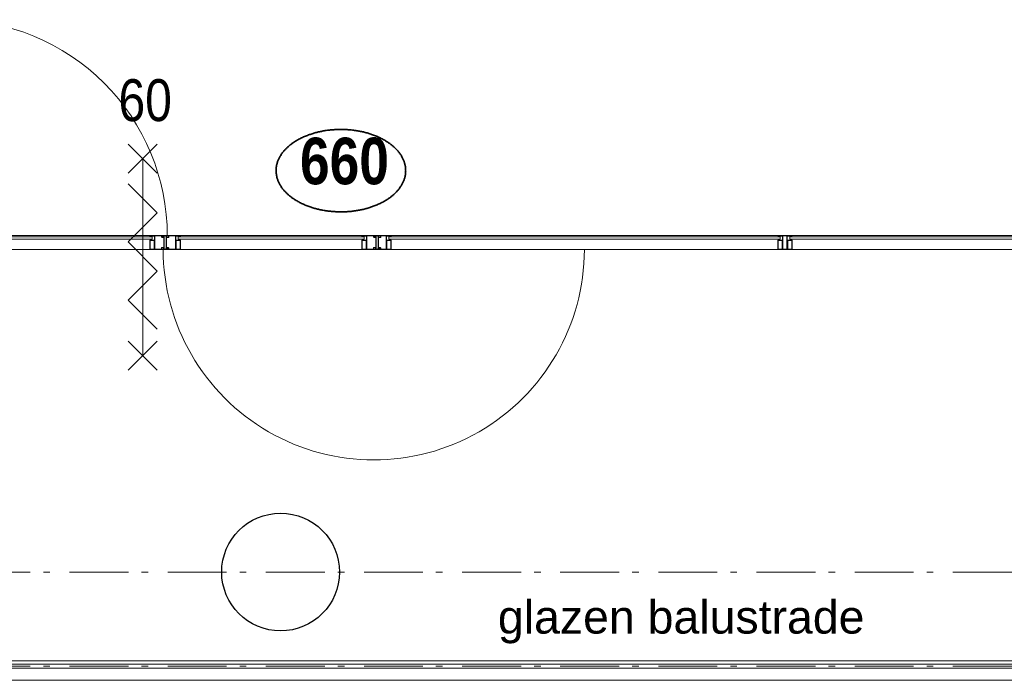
# Model space of a CAD drawing. Header units: millimetres. Extents: x 274611 to 749520, y 175257 to 298905.
# Tile 124 of 251: x 562519 to 566699, y 221352 to 224158. Entities that reach past the tile are written whole.
import ezdxf
from ezdxf.enums import TextEntityAlignment as Align

# ---------------------------------------------------------------- set-up
doc = ezdxf.new("R2010")
doc.units = ezdxf.units.MM
doc.header["$LTSCALE"] = 400
doc.header["$PDMODE"] = 1
doc.header["$PDSIZE"] = 15
doc.linetypes.add('STYLE_06', pattern=[1.041641, 0.625, -0.208282, 0.069427, -0.138931])
for name, color, linetype, lineweight in [('BA-Brandveiligheid', 7, 'Continuous', 15), ('Buitenkozijnen', 140, 'Continuous', 15), ('Detailaanduiding', 5, 'Continuous', 70), ('mat-beton (ihwg)', 5, 'Continuous', 25), ('mat-glas-vert', 5, 'Continuous', 15), ('mat-staal', 5, 'Continuous', 25), ('None', 7, 'Continuous', 9), ('Tekst', 140, 'Continuous', 15)]:
    doc.layers.add(name, color=color, linetype=linetype, lineweight=lineweight)
doc.styles.add('Arial', font='arial.ttf', dxfattribs={"height": 211.666667})
doc.styles.add('Arial Narrow', font='ARIALN.TTF', dxfattribs={"height": 222.25})
doc.styles.add('Arial Narrow (bold)', font='ARIALNB.TTF', dxfattribs={"height": 172.861111})
doc.styles.get("Standard").update_dxf_attribs({"font": 'arial.ttf'})

# ---------------------------------------------------------------- blocks, each defined once
blk = doc.blocks.new('Kolom O 500')
at = {"layer": 'mat-beton (ihwg)', "lineweight": 25}
blk.add_circle((0, 0), 250, dxfattribs=at)
blk = doc.blocks.new('jan404.129')
at = {"layer": 'None', "lineweight": 15, "flags": 128}
for points in [[(-10, 14.85), (-10, -24.79), (10, -24.79), (10, 14.85)], [(8.5, 13.35), (8.5, -23.29), (-8.5, -23.29), (-8.5, 13.35)]]:
    blk.add_lwpolyline(points, close=True, dxfattribs=at)
blk = doc.blocks.new('*U1191')
at = {"layer": 'None', "color": 7, "linetype": 'Continuous', "lineweight": 15}
for p, q in [((46258.85, 4680), (46295.85, 4680)), ((46258.85, 4678.5), (46297.35, 4678.5)), ((46277.35, 4677), (46258.85, 4677)), ((46277.35, 4621.5), (46277.35, 4677)), ((46315.85, 4680), (46278.85, 4680)), ((46278.85, 4621.5), (46278.85, 4677)), ((46295.85, 4621.5), (46295.85, 4677)), ((46315.85, 4678.5), (46297.35, 4678.5)), ((46297.35, 4621.5), (46297.35, 4677)), ((46297.35, 4677), (46315.85, 4677)), ((46295.85, 4621.5), (46278.85, 4621.5)), ((46278.85, 4621.5), (46295.85, 4621.5)), ((46295.85, 4620), (46278.85, 4620)), ((46278.85, 4620), (46295.85, 4620))]:
    blk.add_line(p, q, dxfattribs=at)
for centre, start, end in [((46258.85, 4678.5), 90, 180), ((46258.85, 4678.5), 180, 270), ((46277.35, 4677), 0, 90), ((46297.35, 4677), 90, 180), ((46315.85, 4678.5), 0, 90), ((46315.85, 4678.5), 270, 0), ((46278.85, 4621.5), 180, 270), ((46278.85, 4621.5), 180, 270), ((46295.85, 4621.5), 270, 0), ((46295.85, 4621.5), 270, 0)]:
    blk.add_arc(centre, 1.5, start, end, dxfattribs=at)
at = {"layer": 'None', "linetype": 'Continuous', "lineweight": 5}
for p in [(46277.35, 4645), (46297.35, 4645)]:
    blk.add_point(p, dxfattribs=at)
blk = doc.blocks.new('*U1192')
at = {"layer": 'None', "color": 7}
for name, p in [('*U1191', (0, 0)), ('jan404.129', (46267.35, 4644.79))]:
    blk.add_blockref(name, p, dxfattribs=at)
at = {"layer": 'None', "color": 7, "xscale": -1}
blk.add_blockref('jan404.129', (46307.35, 4644.79), dxfattribs=at)
blk = doc.blocks.new('*U1193')
at = {"layer": 'mat-staal', "color": 8, "lineweight": 5, "flags": 128}
for points in [[(44596.1, 4620.01), (44596.1, 4659.65), (44616.1, 4659.65), (44616.1, 4620.01)], [(44614.6, 4621.51), (44614.6, 4658.15), (44597.6, 4658.15), (44597.6, 4621.51)]]:
    blk.add_lwpolyline(points, close=True, dxfattribs=at)
at = {"layer": 'None', "color": 8, "linetype": 'Continuous', "lineweight": 5}
for p, q in [((44563.6, 4680), (44491.1, 4680)), ((44491.1, 4678.5), (44491.3, 4679.24)), ((44491.3, 4677.75), (44491.1, 4678.5)), ((44544.1, 4678.5), (44491.1, 4678.5)), ((44491.3, 4679.24), (44491.85, 4679.8)), ((44491.85, 4677.2), (44491.3, 4677.75)), ((44491.85, 4679.8), (44492.6, 4680)), ((44492.6, 4677), (44491.85, 4677.2)), ((44511.1, 4680), (44492.6, 4680)), ((44511.1, 4678.5), (44492.6, 4678.5)), ((44492.6, 4677), (44511.1, 4677)), ((44511.1, 4678.5), (44511.85, 4678.3)), ((44511.1, 4677), (44511.1, 4658.77)), ((44511.1, 4658.77), (44511.1, 4621.5)), ((44511.85, 4678.3), (44512.41, 4677.74)), ((44512.41, 4677.74), (44512.6, 4677)), ((44512.6, 4677), (44512.6, 4658.77)), ((44512.6, 4658.77), (44512.6, 4621.5)), ((44540.6, 4675), (44540.72, 4675.89)), ((44540.6, 4675), (44540.72, 4674.11)), ((44540.72, 4675.89), (44541.08, 4676.75)), ((44540.72, 4674.11), (44541.07, 4673.25)), ((44541.07, 4673.25), (44541.63, 4672.53)), ((44541.08, 4676.75), (44541.62, 4677.47)), ((44541.62, 4677.47), (44542.35, 4678.03)), ((44541.63, 4672.53), (44542.35, 4671.97)), ((44542.1, 4675), (44542.17, 4675.5)), ((44542.17, 4674.5), (44542.1, 4675)), ((44542.17, 4675.5), (44542.37, 4676)), ((44542.37, 4674), (44542.17, 4674.5)), ((44542.35, 4678.03), (44543.19, 4678.38)), ((44542.35, 4671.97), (44543.19, 4671.62)), ((44542.37, 4676), (44542.68, 4676.41)), ((44542.68, 4673.59), (44542.37, 4674)), ((44542.68, 4676.41), (44543.1, 4676.73)), ((44543.1, 4673.26), (44542.68, 4673.59)), ((44543.1, 4676.73), (44543.58, 4676.92)), ((44543.57, 4673.07), (44543.1, 4673.26)), ((44543.19, 4678.38), (44544.1, 4678.5)), ((44543.19, 4671.62), (44544.1, 4671.5)), ((44544.1, 4673), (44543.57, 4673.07)), ((44543.58, 4676.92), (44544.1, 4677)), ((44544.1, 4678.5), (44563.6, 4678.5)), ((44544.1, 4677), (44563.6, 4677)), ((44550.6, 4673), (44544.1, 4673)), ((44550.6, 4671.5), (44544.1, 4671.5)), ((44550.6, 4673), (44551.35, 4672.8)), ((44550.6, 4658.77), (44550.6, 4671.5)), ((44550.6, 4628.5), (44550.6, 4658.77)), ((44551.35, 4672.8), (44551.9, 4672.25)), ((44551.9, 4672.25), (44552.1, 4671.5)), ((44552.1, 4658.77), (44552.1, 4671.5)), ((44552.1, 4628.5), (44552.1, 4658.77)), ((44560.1, 4671.5), (44560.3, 4672.25)), ((44560.1, 4671.5), (44560.1, 4638.94)), ((44560.3, 4672.25), (44560.85, 4672.8)), ((44560.85, 4672.8), (44561.6, 4673)), ((44570.1, 4673), (44561.6, 4673)), ((44570.1, 4671.5), (44561.6, 4671.5)), ((44561.6, 4671.5), (44561.6, 4638.94)), ((44564.35, 4679.8), (44563.6, 4680)), ((44564.35, 4677.2), (44563.6, 4677)), ((44564.9, 4679.25), (44564.35, 4679.8)), ((44564.9, 4677.75), (44564.35, 4677.2)), ((44565.1, 4678.5), (44564.9, 4679.25)), ((44565.1, 4678.5), (44564.9, 4677.75)), ((44570.1, 4678.5), (44570.3, 4679.25)), ((44570.1, 4678.5), (44570.1, 4673)), ((44570.85, 4671.7), (44570.1, 4671.5)), ((44570.3, 4679.25), (44570.85, 4679.8)), ((44570.85, 4679.8), (44571.6, 4680)), ((44571.4, 4672.25), (44570.85, 4671.7)), ((44571.6, 4673), (44571.4, 4672.25)), ((44585.96, 4680), (44571.6, 4680)), ((44571.6, 4678.5), (44571.6, 4673)), ((44585.96, 4678.5), (44571.6, 4678.5)), ((44614.6, 4680), (44585.96, 4680)), ((44616.1, 4678.5), (44585.96, 4678.5)), ((44594.6, 4677), (44594.8, 4677.75)), ((44594.6, 4638.94), (44594.6, 4677)), ((44594.8, 4677.75), (44595.35, 4678.3)), ((44595.35, 4678.3), (44596.1, 4678.5)), ((44614.6, 4678.5), (44596.1, 4678.5)), ((44596.1, 4677), (44614.6, 4677)), ((44596.1, 4638.94), (44596.1, 4677)), ((44615.35, 4679.8), (44614.6, 4680)), ((44615.35, 4677.2), (44614.6, 4677)), ((44615.9, 4679.25), (44615.35, 4679.8)), ((44615.9, 4677.75), (44615.35, 4677.2)), ((44616.1, 4678.5), (44615.9, 4679.25)), ((44616.1, 4678.5), (44615.9, 4677.75)), ((44492.6, 4621.5), (44540.6, 4621.5)), ((44492.6, 4620), (44540.6, 4620)), ((44511.1, 4621.5), (44511.3, 4620.75)), ((44511.3, 4620.75), (44511.85, 4620.2)), ((44511.85, 4620.2), (44512.6, 4620)), ((44540.6, 4627), (44540.8, 4627.75)), ((44540.6, 4621.5), (44540.6, 4627)), ((44541.35, 4620.2), (44540.6, 4620)), ((44540.8, 4627.75), (44541.35, 4628.3)), ((44541.35, 4628.3), (44542.1, 4628.5)), ((44541.9, 4620.75), (44541.35, 4620.2)), ((44542.1, 4621.5), (44541.9, 4620.75)), ((44542.1, 4628.5), (44550.6, 4628.5)), ((44542.1, 4627), (44550.6, 4627)), ((44542.1, 4621.5), (44542.1, 4627)), ((44547.1, 4621.5), (44547.3, 4622.25)), ((44547.1, 4621.5), (44547.3, 4620.75)), ((44547.3, 4622.25), (44547.85, 4622.8)), ((44547.3, 4620.75), (44547.85, 4620.2)), ((44547.85, 4622.8), (44548.6, 4623)), ((44547.85, 4620.2), (44548.6, 4620)), ((44568.1, 4623), (44548.6, 4623)), ((44548.6, 4621.5), (44568.1, 4621.5)), ((44548.6, 4620), (44585.96, 4620)), ((44551.35, 4627.2), (44550.6, 4627)), ((44551.9, 4627.75), (44551.35, 4627.2)), ((44552.1, 4628.5), (44551.9, 4627.75)), ((44560.1, 4638.94), (44560.1, 4628.5)), ((44560.1, 4628.5), (44560.3, 4627.75)), ((44560.3, 4627.75), (44560.85, 4627.2)), ((44560.85, 4627.2), (44561.6, 4627)), ((44561.6, 4638.94), (44561.6, 4628.5)), ((44561.6, 4628.5), (44568.1, 4628.5)), ((44561.6, 4627), (44568.1, 4627)), ((44569.01, 4628.38), (44568.1, 4628.5)), ((44568.1, 4627), (44568.63, 4626.93)), ((44568.62, 4623.08), (44568.1, 4623)), ((44569.01, 4621.62), (44568.1, 4621.5)), ((44568.1, 4621.5), (44585.96, 4621.5)), ((44569.1, 4623.27), (44568.62, 4623.08)), ((44568.63, 4626.93), (44569.1, 4626.74)), ((44569.85, 4628.03), (44569.01, 4628.38)), ((44569.85, 4621.97), (44569.01, 4621.62)), ((44569.1, 4626.74), (44569.52, 4626.41)), ((44569.52, 4623.59), (44569.1, 4623.27)), ((44569.52, 4626.41), (44569.83, 4626)), ((44569.83, 4623.99), (44569.52, 4623.59)), ((44569.83, 4626), (44570.03, 4625.5)), ((44570.03, 4624.5), (44569.83, 4623.99)), ((44570.58, 4627.47), (44569.85, 4628.03)), ((44570.58, 4622.53), (44569.85, 4621.97)), ((44570.03, 4625.5), (44570.1, 4625)), ((44570.1, 4625), (44570.03, 4624.5)), ((44571.13, 4626.75), (44570.58, 4627.47)), ((44571.13, 4623.25), (44570.58, 4622.53)), ((44571.48, 4625.89), (44571.13, 4626.75)), ((44571.48, 4624.11), (44571.13, 4623.25)), ((44571.6, 4625), (44571.48, 4625.89)), ((44571.6, 4625), (44571.48, 4624.11)), ((44585.96, 4621.5), (44594.6, 4621.5)), ((44585.96, 4620), (44595.35, 4620.2)), ((44594.6, 4621.5), (44594.6, 4638.94)), ((44595.35, 4620.2), (44594.6, 4620)), ((44595.9, 4620.75), (44595.35, 4620.2)), ((44596.1, 4621.5), (44595.9, 4620.75)), ((44596.1, 4621.5), (44596.1, 4638.94))]:
    blk.add_line(p, q, dxfattribs=at)
blk.add_point((44588.1, 4620), dxfattribs=at)
at = {"layer": 'mat-staal', "color": 8, "xscale": -1, "rotation": 180}
blk.add_blockref('jan404.129', (44501.1, 4634.85), dxfattribs=at)
blk = doc.blocks.new('*U1195')
at = {"layer": 'mat-staal', "color": 8, "lineweight": 5, "flags": 128}
for points in [[(43701.1, 4620.01), (43701.1, 4659.65), (43721.1, 4659.65), (43721.1, 4620.01)], [(43719.6, 4621.51), (43719.6, 4658.15), (43702.6, 4658.15), (43702.6, 4621.51)]]:
    blk.add_lwpolyline(points, close=True, dxfattribs=at)
at = {"layer": 'None', "color": 8, "linetype": 'Continuous', "lineweight": 5}
for p, q in [((43663.6, 4680), (43591.1, 4680)), ((43591.1, 4678.5), (43591.3, 4679.24)), ((43591.3, 4677.75), (43591.1, 4678.5)), ((43644.1, 4678.5), (43591.1, 4678.5)), ((43591.3, 4679.24), (43591.85, 4679.8)), ((43591.85, 4677.2), (43591.3, 4677.75)), ((43591.85, 4679.8), (43592.6, 4680)), ((43592.6, 4677), (43591.85, 4677.2)), ((43611.1, 4680), (43592.6, 4680)), ((43611.1, 4678.5), (43592.6, 4678.5)), ((43592.6, 4677), (43611.1, 4677)), ((43611.1, 4678.5), (43611.85, 4678.3)), ((43611.1, 4677), (43611.1, 4658.77)), ((43611.1, 4658.77), (43611.1, 4621.5)), ((43611.85, 4678.3), (43612.41, 4677.74)), ((43612.41, 4677.74), (43612.6, 4677)), ((43612.6, 4677), (43612.6, 4658.77)), ((43612.6, 4658.77), (43612.6, 4621.5)), ((43640.6, 4675), (43640.72, 4675.89)), ((43640.6, 4675), (43640.72, 4674.11)), ((43640.72, 4675.89), (43641.08, 4676.75)), ((43640.72, 4674.11), (43641.07, 4673.25)), ((43641.07, 4673.25), (43641.63, 4672.53)), ((43641.08, 4676.75), (43641.62, 4677.47)), ((43641.62, 4677.47), (43642.35, 4678.03)), ((43641.63, 4672.53), (43642.35, 4671.97)), ((43642.1, 4675), (43642.17, 4675.5)), ((43642.17, 4674.5), (43642.1, 4675)), ((43642.17, 4675.5), (43642.37, 4676)), ((43642.37, 4674), (43642.17, 4674.5)), ((43642.35, 4678.03), (43643.19, 4678.38)), ((43642.35, 4671.97), (43643.19, 4671.62)), ((43642.37, 4676), (43642.68, 4676.41)), ((43642.68, 4673.59), (43642.37, 4674)), ((43642.68, 4676.41), (43643.1, 4676.73)), ((43643.1, 4673.26), (43642.68, 4673.59)), ((43643.1, 4676.73), (43643.58, 4676.92)), ((43643.57, 4673.07), (43643.1, 4673.26)), ((43643.19, 4678.38), (43644.1, 4678.5)), ((43643.19, 4671.62), (43644.1, 4671.5)), ((43644.1, 4673), (43643.57, 4673.07)), ((43643.58, 4676.92), (43644.1, 4677)), ((43644.1, 4678.5), (43663.6, 4678.5)), ((43644.1, 4677), (43663.6, 4677)), ((43650.6, 4673), (43644.1, 4673)), ((43650.6, 4671.5), (43644.1, 4671.5)), ((43650.6, 4673), (43651.35, 4672.8)), ((43650.6, 4658.77), (43650.6, 4671.5)), ((43650.6, 4628.5), (43650.6, 4658.77)), ((43651.35, 4672.8), (43651.9, 4672.25)), ((43651.9, 4672.25), (43652.1, 4671.5)), ((43652.1, 4658.77), (43652.1, 4671.5)), ((43652.1, 4628.5), (43652.1, 4658.77)), ((43660.1, 4671.5), (43660.3, 4672.25)), ((43660.1, 4671.5), (43660.1, 4638.94)), ((43660.3, 4672.25), (43660.85, 4672.8)), ((43660.85, 4672.8), (43661.6, 4673)), ((43670.1, 4673), (43661.6, 4673)), ((43670.1, 4671.5), (43661.6, 4671.5)), ((43661.6, 4671.5), (43661.6, 4638.94)), ((43664.35, 4679.8), (43663.6, 4680)), ((43664.35, 4677.2), (43663.6, 4677)), ((43664.9, 4679.25), (43664.35, 4679.8)), ((43664.9, 4677.75), (43664.35, 4677.2)), ((43665.1, 4678.5), (43664.9, 4679.25)), ((43665.1, 4678.5), (43664.9, 4677.75)), ((43670.1, 4678.5), (43670.3, 4679.25)), ((43670.1, 4678.5), (43670.1, 4673)), ((43670.85, 4671.7), (43670.1, 4671.5)), ((43670.3, 4679.25), (43670.85, 4679.8)), ((43670.85, 4679.8), (43671.6, 4680)), ((43671.4, 4672.25), (43670.85, 4671.7)), ((43671.6, 4673), (43671.4, 4672.25)), ((43679.96, 4680), (43671.6, 4680)), ((43671.6, 4678.5), (43671.6, 4673)), ((43679.96, 4678.5), (43671.6, 4678.5)), ((43719.6, 4680), (43679.96, 4680)), ((43721.1, 4678.5), (43679.96, 4678.5)), ((43699.6, 4677), (43699.8, 4677.75)), ((43699.6, 4638.94), (43699.6, 4677)), ((43699.8, 4677.75), (43700.35, 4678.3)), ((43700.35, 4678.3), (43701.1, 4678.5)), ((43719.6, 4678.5), (43701.1, 4678.5)), ((43701.1, 4677), (43719.6, 4677)), ((43701.1, 4638.94), (43701.1, 4677)), ((43720.35, 4679.8), (43719.6, 4680)), ((43720.35, 4677.2), (43719.6, 4677)), ((43720.9, 4679.25), (43720.35, 4679.8)), ((43720.9, 4677.75), (43720.35, 4677.2)), ((43721.1, 4678.5), (43720.9, 4679.25)), ((43721.1, 4678.5), (43720.9, 4677.75)), ((43592.6, 4621.5), (43640.6, 4621.5)), ((43592.6, 4620), (43640.6, 4620)), ((43611.1, 4621.5), (43611.3, 4620.75)), ((43611.3, 4620.75), (43611.85, 4620.2)), ((43611.85, 4620.2), (43612.6, 4620)), ((43640.6, 4627), (43640.8, 4627.75)), ((43640.6, 4621.5), (43640.6, 4627)), ((43641.35, 4620.2), (43640.6, 4620)), ((43640.8, 4627.75), (43641.35, 4628.3)), ((43641.35, 4628.3), (43642.1, 4628.5)), ((43641.9, 4620.75), (43641.35, 4620.2)), ((43642.1, 4621.5), (43641.9, 4620.75)), ((43642.1, 4628.5), (43650.6, 4628.5)), ((43642.1, 4627), (43650.6, 4627)), ((43642.1, 4621.5), (43642.1, 4627)), ((43647.1, 4621.5), (43647.3, 4622.25)), ((43647.1, 4621.5), (43647.3, 4620.75)), ((43647.3, 4622.25), (43647.85, 4622.8)), ((43647.3, 4620.75), (43647.85, 4620.2)), ((43647.85, 4622.8), (43648.6, 4623)), ((43647.85, 4620.2), (43648.6, 4620)), ((43668.1, 4623), (43648.6, 4623)), ((43648.6, 4621.5), (43668.1, 4621.5)), ((43648.6, 4620), (43679.96, 4620)), ((43651.35, 4627.2), (43650.6, 4627)), ((43651.9, 4627.75), (43651.35, 4627.2)), ((43652.1, 4628.5), (43651.9, 4627.75)), ((43660.1, 4638.94), (43660.1, 4628.5)), ((43660.1, 4628.5), (43660.3, 4627.75)), ((43660.3, 4627.75), (43660.85, 4627.2)), ((43660.85, 4627.2), (43661.6, 4627)), ((43661.6, 4638.94), (43661.6, 4628.5)), ((43661.6, 4628.5), (43668.1, 4628.5)), ((43661.6, 4627), (43668.1, 4627)), ((43669.01, 4628.38), (43668.1, 4628.5)), ((43668.1, 4627), (43668.63, 4626.93)), ((43668.62, 4623.08), (43668.1, 4623)), ((43669.01, 4621.62), (43668.1, 4621.5)), ((43668.1, 4621.5), (43679.96, 4621.5)), ((43669.1, 4623.27), (43668.62, 4623.08)), ((43668.63, 4626.93), (43669.1, 4626.74)), ((43669.85, 4628.03), (43669.01, 4628.38)), ((43669.85, 4621.97), (43669.01, 4621.62)), ((43669.1, 4626.74), (43669.52, 4626.41)), ((43669.52, 4623.59), (43669.1, 4623.27)), ((43669.52, 4626.41), (43669.83, 4626)), ((43669.83, 4623.99), (43669.52, 4623.59)), ((43669.83, 4626), (43670.03, 4625.5)), ((43670.03, 4624.5), (43669.83, 4623.99)), ((43670.58, 4627.47), (43669.85, 4628.03)), ((43670.58, 4622.53), (43669.85, 4621.97)), ((43670.03, 4625.5), (43670.1, 4625)), ((43670.1, 4625), (43670.03, 4624.5)), ((43671.13, 4626.75), (43670.58, 4627.47)), ((43671.13, 4623.25), (43670.58, 4622.53)), ((43671.48, 4625.89), (43671.13, 4626.75)), ((43671.48, 4624.11), (43671.13, 4623.25)), ((43671.6, 4625), (43671.48, 4625.89)), ((43671.6, 4625), (43671.48, 4624.11)), ((43679.96, 4621.5), (43699.6, 4621.5)), ((43679.96, 4620), (43700.35, 4620.2)), ((43699.6, 4621.5), (43699.6, 4638.94)), ((43700.35, 4620.2), (43699.6, 4620)), ((43700.9, 4620.75), (43700.35, 4620.2)), ((43701.1, 4621.5), (43700.9, 4620.75)), ((43701.1, 4621.5), (43701.1, 4638.94))]:
    blk.add_line(p, q, dxfattribs=at)
blk.add_point((43682.1, 4620), dxfattribs=at)
at = {"layer": 'mat-staal', "color": 8, "xscale": -1, "rotation": 180}
blk.add_blockref('jan404.129', (43601.1, 4634.85), dxfattribs=at)
blk = doc.blocks.new('*U1196')
at = {"layer": 'mat-glas-vert', "color": 140, "lineweight": 15}
for points in [[(42811.1, 4663.9), (42811.1, 4673.9), (43601.1, 4673.9), (43601.1, 4663.9)], [(43711.1, 4663.9), (43711.1, 4673.9), (44501.1, 4673.9), (44501.1, 4663.9)], [(44606.1, 4663.9), (44606.1, 4673.9), (46267.3, 4673.9), (46267.3, 4663.9)], [(46307.3, 4663.9), (46307.3, 4673.9), (47968.6, 4673.9), (47968.6, 4663.9)]]:
    blk.add_lwpolyline(points, close=True, dxfattribs=at)
at = {"layer": 'None', "lineweight": 9}
blk.add_lwpolyline([(51424.6, 4620), (51424.6, 4680), (42691.1, 4680), (42691.1, 4620)], close=True, dxfattribs=at)
at = {"layer": 'None', "color": 43, "linetype": 'Continuous', "lineweight": 9}
for centre, radius, start, end in [((42747.3, 4678.5), 917.8, 359.9541, 90.0123), ((44541.7, 4620), 893.9, 179.9541, 0)]:
    blk.add_arc(centre, radius, start, end, dxfattribs=at)
at = {"layer": 'None', "color": 7}
for name in ['*U1195', '*U1193', '*U1192']:
    blk.add_blockref(name, (0, 0), dxfattribs=at)
blk = doc.blocks.new('060min zelfsluitend Y')
at = {"layer": 'BA-Brandveiligheid', "color": 7, "linetype": 'Continuous', "lineweight": 15}
for p, q in [((-61.7, 476.8), (61.7, 353.3)), ((61.7, 476.8), (-61.7, 353.3)), ((-61.7, -483.6), (61.7, -360.2)), ((61.7, -483.6), (-61.7, -360.2))]:
    blk.add_line(p, q, dxfattribs=at)
at = {"layer": 'None', "color": 7, "linetype": 'Continuous', "lineweight": 15}
for p, q in [((0, -421.9), (0, 415)), ((61.7, 185.2), (-61.7, 308.7)), ((61.7, 185.2), (-61.7, 61.7)), ((61.7, -61.7), (-61.7, 61.7)), ((61.7, -61.7), (-61.7, -185.2)), ((61.7, -308.7), (-61.7, -185.2))]:
    blk.add_line(p, q, dxfattribs=at)
at = {"layer": 'BA-Brandveiligheid', "color": 43, "insert": (-102.6, 752.9), "char_height": 177.8, "attachment_point": 1, "style": 'Arial Narrow'}
blk.add_mtext('60', dxfattribs=at)
blk = doc.blocks.new('Detail')
at = {"layer": 'Detailaanduiding', "color": 1, "linetype": 'Continuous', "lineweight": 35}
blk.add_open_spline([(-134.1, 153.9), (-70.3, 177.4), (77, 177.4), (140.9, 153.9), (204.7, 130.5), (241.5, 89.9), (278.4, 49.3), (278.4, 2.4), (278.4, -44.5), (241.5, -85.1), (204.7, -125.7), (140.9, -149.2), (77, -172.6), (-70.3, -172.6), (-134.1, -149.2), (-198, -125.7), (-234.8, -85.1), (-271.6, -44.5), (-271.6, 2.4), (-271.6, 49.3), (-234.8, 89.9), (-198, 130.5), (-134.1, 153.9)], degree=2, knots=[0, 0, 0, 0.097932, 0.195864, 0.195864, 0.280023, 0.280023, 0.347931, 0.347931, 0.415846, 0.415846, 0.5, 0.5, 0.597932, 0.695864, 0.695864, 0.780023, 0.780023, 0.847931, 0.847931, 0.915846, 0.915846, 1, 1, 1], dxfattribs=at)
at = {"layer": 'Detailaanduiding', "style": 'Arial Narrow (bold)'}
blk.add_attdef('Detail', text='', height=197.6, dxfattribs=at).set_placement((-170.2, 142.2), align=Align.TOP_LEFT)
at = {"layer": 'None', "color": 0, "flags": 1}
blk.add_attdef('Fragment', (-271.6, -528.2), '', height=197.6, dxfattribs=at)

msp = doc.modelspace()

# ---------------------------------------------------------------- linework, layer by layer
at = {"layer": 'None', "color": 43, "linetype": 'STYLE_06', "lineweight": 9}
for p, q in [((574230.18099, 221812.18879), (555522.21099, 221812.18879)), ((574230.18099, 221412.18879), (555522.21099, 221412.18879))]:
    msp.add_line(p, q, dxfattribs=at)
at = {"layer": 'None', "color": 43, "linetype": 'Continuous', "lineweight": 9}
for p, q in [((570931.28099, 221435.18879), (548776.24035, 221435.18879)), ((570931.28099, 221352.18879), (548771.28099, 221352.18879))]:
    msp.add_line(p, q, dxfattribs=at)
at = {"layer": 'None', "color": 140, "linetype": 'Continuous', "lineweight": 15}
for p, q in [((556921.32162, 221420.18879), (570911.28099, 221420.18879)), ((548776.24035, 221404.18879), (570911.28099, 221404.18879)), ((548776.24035, 221404.18879), (570911.28099, 221404.18879))]:
    msp.add_line(p, q, dxfattribs=at)

# ---------------------------------------------------------------- block references
at = {"layer": 'Buitenkozijnen', "color": 7}
msp.add_blockref('Kolom O 500', (563626.28099, 221812.18879), dxfattribs=at)
at = {"layer": 'Detailaanduiding', "color": 7}
msp.add_blockref('Detail', (563878.92491, 223514.82585), dxfattribs=at).add_auto_attribs({'Detail': '660'})
at = {"layer": 'None', "color": 7}
for name, p in [('*U1196', (519480.22162, 218562.18879)), ('060min zelfsluitend Y', (563040.82103, 223152.6102))]:
    msp.add_blockref(name, p, dxfattribs=at)

# ---------------------------------------------------------------- texts
at = {"layer": 'Tekst', "color": 43, "insert": (564548.99627, 221691.84851), "char_height": 141.1111111, "attachment_point": 1, "style": 'Arial'}
msp.add_mtext('glazen balustrade', dxfattribs=at)

doc.saveas('drawing.dxf')
